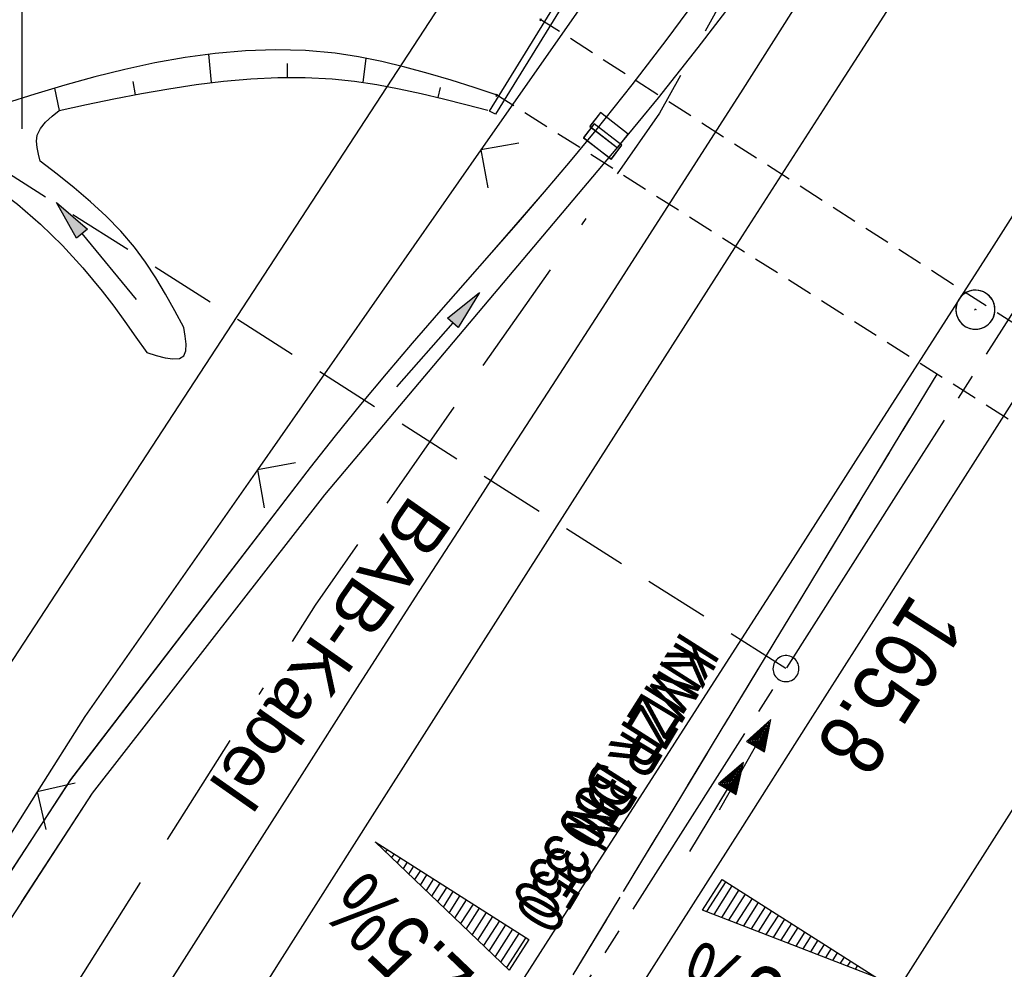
# Model space of a CAD drawing. Extents: x 509054 to 510017, y 459212 to 460305.
# Tile 51 of 63: x 509700 to 509738, y 460063 to 460099. Entities that reach past the tile are written whole.
import ezdxf

# ---------------------------------------------------------------- set-up
doc = ezdxf.new("R2010")
doc.units = 0
doc.header["$LTSCALE"] = 10
doc.header["$MEASUREMENT"] = 0
for name, pattern in [('ACAD_ISO16W100', [73, 15, -6.5, 15, -6.5, 15, -7, 1, -7]), ('ACHSE', [5.5, 4, -0.5, 0.5, -0.5]), ('AUSGEZOGEN', [0]), ('LT00', [0]), ('LT12', [0.4, 0.3, -0.1]), ('LT17', [0.15, 0.1, -0.05]), ('STRICHLINIE2', [0.375, 0.25, -0.125])]:
    doc.linetypes.add(name, pattern=pattern)
doc.layers.get('0').update_dxf_attribs({"linetype": 'LT00'})
for name, color, linetype in [('--EK_FBR', 1, 'LT00'), ('--EK_Halt-Pfeil', 4, 'LT00'), ('--EK_Haltung', 7, 'STRICHLINIE2'), ('--EK_Haltung-Text', 140, 'LT00'), ('--EK_ST-93-1', 30, 'LT17'), ('--EL_DFK_AB_L', 21, 'LT00'), ('--EL_Halt-Pfeil', 4, 'LT00'), ('--EL_Haltung', 182, 'STRICHLINIE2'), ('--EL_Haltung-Text', 182, 'LT00'), ('-AX-093', 35, 'ACHSE'), ('-QUE-20O', 11, 'LT00'), ('-QUE-20W', 11, 'LT00'), ('-ST-93-1', 250, 'LT00'), ('BAB-KABEL', 220, 'ACAD_ISO16W100'), ('BAB-KABEL_TEXT', 221, 'Continuous'), ('DFK_AB_L', 21, 'LT00'), ('DL', 182, 'LT12'), ('DL_PFEIL', 201, 'LT00'), ('DL_TEXT', 182, 'LT00'), ('PFEIL', 140, 'AUSGEZOGEN'), ('V109_AFBR_BAB', 250, 'LT00'), ('V109_BOSCHUNG', 250, 'LT00'), ('V109_BR_KAPPE', 30, 'LT00'), ('V109_BR_WID', 30, 'LT17'), ('V109_GRABEN', 250, 'LT00'), ('V109_KA_PRUF', 182, 'LT00'), ('V109_LD_MARK', 250, 'LT00'), ('V109_RASTER', 250, 'LT00'), ('V109_SINKK', 182, 'LT00'), ('V109_ZAUN', 40, 'LT00'), ('V110_AFBR_BAB', 250, 'LT00'), ('V110_BOSCHUNG', 250, 'LT00'), ('V110_BR_KAPPE', 30, 'LT00'), ('V110_BR_WID', 30, 'LT17'), ('V110_GRABEN', 250, 'LT00'), ('V110_KA_PRUF', 182, 'LT00'), ('V110_LD_MARK', 250, 'LT00'), ('V110_RASTER', 250, 'LT00'), ('V110_SINKK', 182, 'LT00'), ('V110_ZAUN', 40, 'LT00')]:
    doc.layers.add(name, color=color, linetype=linetype)
doc.styles.add('Beschrift', font='ARIAL.TTF')
doc.styles.add('Haltungsbeschriftung', font='ARIAL.TTF', dxfattribs={"width": 0.75})

# ---------------------------------------------------------------- blocks, each defined once
blk = doc.blocks.new('Pfreil3')
at = {"layer": 'PFEIL'}
blk.add_hatch(color=256, dxfattribs=at).paths.add_polyline_path([(-1.549, 0.273), (-1.549, -0.273), (0, 0)])
for p, q in [((-1.549, 0), (-4.831, 0)), ((-1.549, -0.273), (-1.549, 0.273)), ((-1.549, 0.273), (0, 0)), ((0, 0), (-1.549, -0.273))]:
    blk.add_line(p, q, dxfattribs=at)
blk = doc.blocks.new('SYMB0652')
at = {"color": 0, "linetype": 'ByBlock'}
blk.add_lwpolyline([(-0.15, -0.075), (0.15, -0.075), (0.15, 0.075), (-0.15, 0.075), (-0.15, -0.075)], dxfattribs=at)
blk = doc.blocks.new('SYMB0003')
at = {"color": 0, "linetype": 'ByBlock'}
for p, q in [((-0.015712, 0), (0.010166, 0.012015)), ((0, -0.021257), (-0.015712, 0)), ((0.010166, 0.012015), (0, -0.021257))]:
    blk.add_line(p, q, dxfattribs=at)
for points in [[(-0.031395, 0.499013), (-0.093691, 0.491144), (-0.154509, 0.475528), (-0.21289, 0.452414), (-0.267913, 0.422164), (-0.318712, 0.385257), (-0.364484, 0.342274), (-0.404509, 0.293893), (-0.438154, 0.240877), (-0.464888, 0.184062), (-0.484292, 0.124345), (-0.496058, 0.062667), (-0.5, 0)], [(0.5, 0), (0.496057, 0.062667), (0.484292, 0.124345), (0.464888, 0.184062), (0.438153, 0.240877), (0.404509, 0.293893), (0.364484, 0.342274), (0.318712, 0.385257), (0.267913, 0.422164), (0.21289, 0.452414), (0.154509, 0.475528), (0.093691, 0.491144), (0.031395, 0.499013), (-0.031395, 0.499013)], [(-0.5, 0), (-0.496058, -0.062667), (-0.484292, -0.124345), (-0.464888, -0.184062), (-0.438154, -0.240877), (-0.404509, -0.293893), (-0.364485, -0.342274), (-0.318712, -0.385257), (-0.267914, -0.422164), (-0.21289, -0.452414), (-0.154509, -0.475529), (-0.093691, -0.491144), (-0.031395, -0.499014), (0.031395, -0.499014)], [(0.031395, -0.499014), (0.093691, -0.491144), (0.154509, -0.475529), (0.21289, -0.452414), (0.267914, -0.422164), (0.318712, -0.385257), (0.364485, -0.342274), (0.404509, -0.293893), (0.438154, -0.240877), (0.464889, -0.184062), (0.484292, -0.124345), (0.496058, -0.062667), (0.5, 0)]]:
    blk.add_lwpolyline(points, dxfattribs=at)
blk = doc.blocks.new('SYMB0011')
at = {"color": 0, "linetype": 'ByBlock'}
for p, q in [((0.5, 0), (-0.5, 0)), ((0, 0.5), (0, -0.5))]:
    blk.add_line(p, q, dxfattribs=at)
blk = doc.blocks.new('SYMB0024')
at = {"color": 0, "linetype": 'ByBlock'}
for p, q in [((-0.5, 0.5), (0, 0)), ((0, 0), (0.5, 0.5))]:
    blk.add_line(p, q, dxfattribs=at)
blk = doc.blocks.new('SYMB0070')
at = {"color": 0, "linetype": 'ByBlock'}
for p, q in [((0.5, 0), (0.2, 0.1)), ((0.2, 0.1), (0.2, 0)), ((-0.5, 0), (0.2, 0)), ((0.468, 0), (0.21, 0.086)), ((0.21, 0.086), (0.21, -0.086)), ((0.21, -0.086), (0.468, 0)), ((0.22, -0.072), (0.437, 0)), ((0.23, -0.058), (0.405, 0)), ((0.24, -0.045), (0.374, 0)), ((0.342, 0), (0.25, 0.031)), ((0.25, 0.031), (0.25, -0.031)), ((0.25, -0.031), (0.342, 0)), ((0.26, -0.017), (0.31, 0)), ((0.27, -0.003), (0.279, 0))]:
    blk.add_line(p, q, dxfattribs=at)
for points in [[(0.2, 0), (0.2, -0.1), (0.5, 0)], [(0.437, 0), (0.22, 0.072), (0.22, -0.072)], [(0.405, 0), (0.23, 0.058), (0.23, -0.058)], [(0.374, 0), (0.24, 0.045), (0.24, -0.045)], [(0.31, 0), (0.26, 0.017), (0.26, -0.017)], [(0.279, 0), (0.27, 0.003), (0.27, -0.003)]]:
    blk.add_lwpolyline(points, dxfattribs=at)
blk = doc.blocks.new('SYMB2')
at = {"color": 0, "linetype": 'ByBlock', "flags": 128}
for points in [[(-0.031395, 0.499013), (-0.093691, 0.491144), (-0.154509, 0.475528), (-0.21289, 0.452414), (-0.267913, 0.422164), (-0.318712, 0.385257), (-0.364484, 0.342274), (-0.404509, 0.293893), (-0.438154, 0.240877), (-0.464888, 0.184062), (-0.484292, 0.124345), (-0.496058, 0.062667), (-0.5, 0)], [(0.5, 0), (0.496057, 0.062667), (0.484292, 0.124345), (0.464888, 0.184062), (0.438153, 0.240877), (0.404509, 0.293893), (0.364484, 0.342274), (0.318712, 0.385257), (0.267913, 0.422164), (0.21289, 0.452414), (0.154509, 0.475528), (0.093691, 0.491144), (0.031395, 0.499013), (-0.031395, 0.499013)], [(-0.5, 0), (-0.496058, -0.062667), (-0.484292, -0.124345), (-0.464888, -0.184062), (-0.438154, -0.240877), (-0.404509, -0.293893), (-0.364485, -0.342274), (-0.318712, -0.385257), (-0.267914, -0.422164), (-0.21289, -0.452414), (-0.154509, -0.475529), (-0.093691, -0.491144), (-0.031395, -0.499014), (0.031395, -0.499014)], [(0.031395, -0.499014), (0.093691, -0.491144), (0.154509, -0.475529), (0.21289, -0.452414), (0.267914, -0.422164), (0.318712, -0.385257), (0.364485, -0.342274), (0.404509, -0.293893), (0.438154, -0.240877), (0.464889, -0.184062), (0.484292, -0.124345), (0.496058, -0.062667), (0.5, 0)]]:
    blk.add_lwpolyline(points, dxfattribs=at)

msp = doc.modelspace()

# ---------------------------------------------------------------- linework, layer by layer
at = {"layer": '--EK_FBR', "color": 2}
for points in [[(509772.685, 460145.917), (509769.488, 460140.908), (509766.29, 460135.9), (509763.09, 460130.893), (509761.232, 460127.989), (509759.375, 460125.086), (509757.518, 460122.181), (509754.766, 460117.869), (509752.017, 460113.555), (509749.271, 460109.239), (509746.874, 460105.468), (509744.477, 460101.697), (509742.079, 460097.926), (509739.68, 460094.157), (509737.277, 460090.39), (509734.67, 460086.313), (509732.06, 460082.239), (509729.447, 460078.167), (509726.832, 460074.096), (509724.218, 460070.024), (509722.072, 460066.68), (509719.927, 460063.334), (509717.786, 460059.987)], [(509772.685, 460145.917), (509769.488, 460140.908), (509766.29, 460135.9), (509763.09, 460130.893), (509761.232, 460127.989), (509759.375, 460125.086), (509757.518, 460122.181), (509754.766, 460117.869), (509752.017, 460113.555), (509749.271, 460109.239), (509746.874, 460105.468), (509744.477, 460101.697), (509742.079, 460097.926), (509739.68, 460094.157), (509737.277, 460090.39), (509734.67, 460086.313), (509732.06, 460082.239), (509729.447, 460078.167), (509726.833, 460074.095), (509724.218, 460070.024), (509722.072, 460066.68), (509719.927, 460063.334), (509717.786, 460059.987)], [(509748.675, 460101.09), (509746.675, 460097.95), (509744.673, 460094.813), (509742.668, 460091.677), (509740.664, 460088.54), (509738.05, 460084.443), (509735.44, 460080.343), (509732.831, 460076.243), (509730.223, 460072.142), (509727.615, 460068.041), (509724.385, 460062.968), (509721.155, 460057.895)], [(509748.675, 460101.09), (509746.675, 460097.95), (509744.673, 460094.813), (509742.668, 460091.677), (509740.664, 460088.54), (509738.05, 460084.443), (509735.44, 460080.343), (509732.831, 460076.243), (509730.223, 460072.142), (509727.615, 460068.041), (509724.385, 460062.968), (509721.155, 460057.895)]]:
    msp.add_lwpolyline(points, dxfattribs=at)
at = {"layer": '--EK_FBR'}
for points in [[(509730.743, 460101.311), (509729.234, 460098.918), (509727.72, 460096.528), (509725.934, 460093.729), (509724.14, 460090.935), (509722.339, 460088.145), (509720.536, 460085.357), (509718.731, 460082.57), (509716.928, 460079.782), (509715.128, 460076.992), (509712.898, 460073.519), (509710.676, 460070.041), (509708.458, 460066.56), (509706.245, 460063.076), (509704.032, 460059.591)], [(509730.743, 460101.311), (509729.234, 460098.917), (509727.72, 460096.528), (509725.934, 460093.729), (509724.139, 460090.935), (509722.339, 460088.145), (509720.536, 460085.357), (509718.731, 460082.57), (509716.928, 460079.782), (509715.128, 460076.992), (509712.898, 460073.519), (509710.675, 460070.041), (509708.458, 460066.559), (509706.244, 460063.076), (509705.511, 460061.921)]]:
    msp.add_lwpolyline(points, dxfattribs=at)
at = {"layer": '--EK_Haltung'}
msp.add_line((509717.308, 460056.052), (509735.189, 460085.573), dxfattribs=at)
at = {"layer": '--EK_ST-93-1', "ltscale": 2.5}
msp.add_line((509729.382, 460074.247), (509695.639, 460095.728), dxfattribs=at)
at = {"layer": '--EL_DFK_AB_L'}
msp.add_line((509628.45, 459965.518), (509718.5, 460103.452), dxfattribs=at)
at = {"layer": '--EL_Haltung'}
msp.add_line((509717.308, 460056.052), (509735.189, 460085.573), dxfattribs=at)
at = {"layer": '-AX-093', "ltscale": 0.2}
msp.add_lwpolyline([(509778.99, 460152.235), (509774.415, 460145.035), (509760.847, 460123.697), (509747.275, 460102.363), (509733.7, 460081.031), (509706.542, 460038.371), (509702.836, 460032.55), (509689.267, 460011.236), (509675.702, 459989.92), (509668.923, 459979.26), (509662.146, 459968.598), (509655.373, 459957.933), (509648.604, 459947.267), (509641.839, 459936.597), (509635.079, 459925.925), (509628.324, 459915.249), (509621.576, 459904.569), (509614.834, 459893.885), (509608.1, 459883.196)], dxfattribs=at)
at = {"layer": '-QUE-20O'}
for p, q in [((509727.065, 460066.059), (509726.33, 460064.905)), ((509726.616, 460064.795), (509727.318, 460065.898)), ((509727.571, 460065.736), (509726.901, 460064.684)), ((509727.186, 460064.574), (509727.824, 460065.576)), ((509728.077, 460065.414), (509727.472, 460064.464)), ((509727.757, 460064.353), (509728.33, 460065.253)), ((509728.583, 460065.093), (509728.042, 460064.243)), ((509728.328, 460064.132), (509728.836, 460064.931)), ((509729.089, 460064.77), (509728.613, 460064.021)), ((509728.898, 460063.911), (509729.342, 460064.609)), ((509729.596, 460064.448), (509729.183, 460063.801)), ((509729.469, 460063.69), (509729.849, 460064.287)), ((509730.102, 460064.126), (509729.754, 460063.579)), ((509730.04, 460063.469), (509730.355, 460063.964)), ((509730.608, 460063.804), (509730.325, 460063.359)), ((509730.61, 460063.248), (509730.861, 460063.642)), ((509731.114, 460063.481), (509730.896, 460063.138)), ((509731.181, 460063.027), (509731.367, 460063.32)), ((509731.62, 460063.159), (509731.466, 460062.917)), ((509731.751, 460062.806), (509731.873, 460062.998)), ((509732.126, 460062.837), (509732.037, 460062.696))]:
    msp.add_line(p, q, dxfattribs=at)
msp.add_lwpolyline([(509726.178, 460064.964), (509726.93, 460066.145), (509732.835, 460062.386), (509726.178, 460064.964)], dxfattribs=at)
at = {"layer": '-QUE-20W'}
for p, q in [((509713.806, 460067.452), (509713.779, 460067.409)), ((509714, 460067.197), (509714.06, 460067.291)), ((509714.313, 460067.13), (509714.221, 460066.985)), ((509714.442, 460066.774), (509714.566, 460066.968)), ((509714.819, 460066.807), (509714.662, 460066.562)), ((509714.883, 460066.35), (509715.072, 460066.646)), ((509715.325, 460066.485), (509715.104, 460066.138)), ((509715.325, 460065.926), (509715.578, 460066.324)), ((509715.831, 460066.163), (509715.545, 460065.715)), ((509715.767, 460065.503), (509716.084, 460066.002)), ((509716.337, 460065.841), (509715.987, 460065.292)), ((509716.209, 460065.079), (509716.59, 460065.679)), ((509716.843, 460065.519), (509716.429, 460064.869)), ((509716.65, 460064.656), (509717.096, 460065.357)), ((509717.349, 460065.196), (509716.871, 460064.445)), ((509717.092, 460064.233), (509717.602, 460065.035)), ((509717.856, 460064.874), (509717.312, 460064.021)), ((509717.533, 460063.809), (509718.109, 460064.713)), ((509718.362, 460064.552), (509717.754, 460063.598)), ((509717.975, 460063.386), (509718.615, 460064.391)), ((509718.868, 460064.23), (509718.196, 460063.175)), ((509718.417, 460062.962), (509719.121, 460064.068)), ((509719.374, 460063.908), (509718.637, 460062.751))]:
    msp.add_line(p, q, dxfattribs=at)
msp.add_lwpolyline([(509718.742, 460062.65), (509713.589, 460067.59), (509719.494, 460063.831), (509718.742, 460062.65)], dxfattribs=at)
at = {"layer": 'BAB-KABEL', "ltscale": 0.03, "flags": 128}
msp.add_lwpolyline([(509756.483, 460164.921), (509747.182, 460153.37), (509734.689, 460137.244), (509730.907, 460132.09), (509733.129, 460114.536), (509731.409, 460108.008), (509724.523, 460095.604), (509711.28, 460076.685), (509698.025, 460055.678), (509688.568, 460043.653), (509672.718, 460022.088), (509664.467, 460011.266), (509651.04, 459989.759), (509640.382, 459973.096), (509628.843, 459955.498), (509618.698, 459940.552), (509581.789, 459885.116), (509566.288, 459862.507), (509548.446, 459837.862), (509521.661, 459802.421), (509508.018, 459785.379), (509484.638, 459767.233), (509465.746, 459752.551), (509478.238, 459736.448), (509483.937, 459724.142), (509476.568, 459711.775), (509463.243, 459689.908), (509453.703, 459672.981), (509444.321, 459655.82), (509438.096, 459644.673), (509430.158, 459631.549), (509426.037, 459631.795), (509415.741, 459631.611), (509407.454, 459627.741), (509394.402, 459620.945), (509385.21, 459598.169), (509379.328, 459586.045), (509371.381, 459571.601), (509340.84, 459514.202), (509327.412, 459490.839), (509320.978, 459490.839), (509314.627, 459476.818), (509274.625, 459384.823), (509271.134, 459376.67)], dxfattribs=at)
at = {"layer": 'DFK_AB_L'}
msp.add_line((509628.45, 459965.518), (509718.5, 460103.452), dxfattribs=at)
at = {"layer": 'DL'}
msp.add_line((509717.308, 460056.052), (509735.189, 460085.573), dxfattribs=at)
at = {"layer": 'V109_AFBR_BAB', "color": 0}
for points in [[(509772.685, 460145.917), (509769.488, 460140.908), (509766.29, 460135.9), (509763.09, 460130.893), (509761.232, 460127.989), (509759.375, 460125.086), (509757.518, 460122.181), (509754.766, 460117.869), (509752.017, 460113.555), (509749.271, 460109.239), (509746.874, 460105.468), (509744.477, 460101.697), (509742.079, 460097.926), (509739.68, 460094.157), (509737.277, 460090.39), (509734.67, 460086.313), (509732.06, 460082.239), (509729.447, 460078.167), (509726.832, 460074.096), (509724.218, 460070.024), (509722.072, 460066.68), (509719.927, 460063.334), (509717.786, 460059.987)], [(509748.675, 460101.09), (509746.675, 460097.95), (509744.673, 460094.813), (509742.668, 460091.677), (509740.664, 460088.54), (509738.05, 460084.443), (509735.44, 460080.343), (509732.831, 460076.243), (509730.223, 460072.142), (509727.615, 460068.041), (509724.385, 460062.968), (509721.155, 460057.895)]]:
    msp.add_lwpolyline(points, dxfattribs=at)
at = {"layer": 'V109_AFBR_BAB'}
msp.add_lwpolyline([(509730.743, 460101.311), (509729.234, 460098.917), (509727.72, 460096.528), (509725.934, 460093.729), (509724.139, 460090.935), (509722.339, 460088.145), (509720.536, 460085.357), (509718.731, 460082.57), (509716.928, 460079.782), (509715.128, 460076.992), (509712.898, 460073.519), (509710.675, 460070.041), (509708.458, 460066.559), (509706.244, 460063.076), (509705.511, 460061.921)], dxfattribs=at)
at = {"layer": 'V109_BOSCHUNG'}
for p, q in [((509707.296, 460096.785), (509707.186, 460097.872)), ((509710.216, 460096.986), (509710.221, 460097.513)), ((509713.127, 460096.784), (509713.245, 460097.72)), ((509704.376, 460096.316), (509704.287, 460096.828)), ((509701.457, 460095.714), (509701.274, 460096.57)), ((509716.005, 460096.208), (509716.097, 460096.587))]:
    msp.add_line(p, q, dxfattribs=at)
at = {"layer": 'V109_BR_KAPPE'}
msp.add_lwpolyline([(509717.985, 460095.679), (509720.488, 460099.726), (509720.697, 460099.592), (509718.208, 460095.565), (509717.985, 460095.679)], dxfattribs=at)
at = {"layer": 'V109_BR_WID'}
for p, q in [((509756.007, 460076.033), (509719.961, 460099.199)), ((509754.393, 460073.402), (509718.27, 460096.296))]:
    msp.add_line(p, q, dxfattribs=at)
at = {"layer": 'V109_GRABEN'}
for points in [[(509699.996, 460065.27), (509702.718, 460069.461), (509711.651, 460080.936), (509722.922, 460094.303), (509724.485, 460096.198), (509726.009, 460098.124), (509727.496, 460100.081), (509728.948, 460102.064), (509730.368, 460104.072), (509731.757, 460106.102), (509733.118, 460108.153), (509734.454, 460110.22), (509735.765, 460112.303), (509737.056, 460114.398), (509738.327, 460116.503), (509739.153, 460117.891), (509739.974, 460119.281), (509740.791, 460120.673), (509741.606, 460122.066)], [(509699.147, 460065.786), (509701.891, 460069.978), (509711.106, 460081.982), (509712.058, 460083.198), (509713.032, 460084.397), (509714.022, 460085.583), (509715.026, 460086.757), (509716.039, 460087.925), (509717.057, 460089.088), (509718.076, 460090.251), (509719.091, 460091.415), (509720.1, 460092.585), (509721.098, 460093.763), (509722.081, 460094.952), (509723.465, 460096.69), (509724.813, 460098.456), (509726.128, 460100.248)], [(509718.275, 460096.301), (509717.39, 460096.589), (509716.505, 460096.869), (509715.619, 460097.135), (509714.731, 460097.38), (509713.84, 460097.595), (509712.947, 460097.775), (509712.051, 460097.912), (509710.905, 460098.016), (509709.753, 460098.045), (509708.598, 460098.005), (509707.44, 460097.903), (509706.28, 460097.745), (509705.12, 460097.537), (509703.961, 460097.286), (509702.804, 460096.998), (509701.65, 460096.68), (509700.501, 460096.337), (509699.358, 460095.976)], [(509701.437, 460095.71), (509702.491, 460095.934), (509703.545, 460096.153), (509704.599, 460096.358), (509705.651, 460096.545), (509706.703, 460096.707), (509707.753, 460096.838), (509708.802, 460096.931), (509709.849, 460096.981), (509710.894, 460096.98), (509711.936, 460096.923), (509712.794, 460096.83), (509713.651, 460096.702), (509714.506, 460096.542), (509715.361, 460096.359), (509716.214, 460096.157), (509717.068, 460095.943), (509717.92, 460095.723)], [(509700.712, 460093.766), (509700.644, 460094.026), (509700.591, 460094.281), (509700.571, 460094.526), (509700.598, 460094.755), (509700.718, 460095.022), (509700.914, 460095.265), (509701.163, 460095.491), (509701.437, 460095.71)], [(509706.231, 460087.364), (509705.883, 460088.007), (509705.528, 460088.644), (509705.157, 460089.268), (509704.763, 460089.872), (509704.336, 460090.45), (509703.809, 460091.066), (509703.24, 460091.648), (509702.638, 460092.202), (509702.01, 460092.735), (509701.365, 460093.254), (509700.712, 460093.766)], [(509697.029, 460093.665), (509697.372, 460093.566), (509697.711, 460093.456), (509698.039, 460093.323), (509698.337, 460093.169), (509698.625, 460092.993), (509698.906, 460092.804), (509699.84, 460092.1), (509700.725, 460091.336), (509701.561, 460090.519), (509702.349, 460089.657), (509703.093, 460088.756), (509703.536, 460088.178), (509703.965, 460087.591), (509704.387, 460086.998), (509704.804, 460086.401)], [(509704.804, 460086.401), (509705.166, 460086.291), (509705.508, 460086.202), (509705.812, 460086.155), (509706.058, 460086.172), (509706.227, 460086.273), (509706.305, 460086.461), (509706.317, 460086.722), (509706.285, 460087.031), (509706.231, 460087.364)]]:
    msp.add_lwpolyline(points, dxfattribs=at)
at = {"layer": 'V109_LD_MARK'}
for points in [[(509770.229, 460157.173), (509767.693, 460153.199), (509761.999, 460144.294), (509756.296, 460135.395), (509752.723, 460129.83), (509749.148, 460124.266), (509745.572, 460118.704), (509741.994, 460113.141), (509738.417, 460107.579), (509734.842, 460102.016), (509731.268, 460096.451), (509727.698, 460090.885), (509724.132, 460085.315), (509720.571, 460079.742), (509717.016, 460074.165), (509713.468, 460068.583), (509709.928, 460062.996), (509708.214, 460060.28)], [(509725.844, 460049.574), (509728.672, 460054.019), (509735.084, 460064.092), (509741.498, 460074.164), (509747.914, 460084.235), (509754.33, 460094.306), (509760.746, 460104.376), (509767.161, 460114.448), (509773.575, 460124.519), (509779.988, 460134.593), (509786.398, 460144.667), (509787.986, 460147.165)]]:
    msp.add_lwpolyline(points, dxfattribs=at)
at = {"layer": 'V109_RASTER'}
msp.add_line((509700, 460105), (509700, 460095), dxfattribs=at)
at = {"layer": 'V109_ZAUN'}
for p, q in [((509726.244, 460106.488), (509717.654, 460094.192)), ((509717.654, 460094.192), (509709.063, 460081.895)), ((509700.598, 460069.515), (509698.486, 460066.187))]:
    msp.add_line(p, q, dxfattribs=at)
msp.add_lwpolyline([(509709.063, 460081.895), (509702.431, 460072.402), (509700.598, 460069.515)], dxfattribs=at)
at = {"layer": 'V110_AFBR_BAB', "color": 0}
for points in [[(509772.685, 460145.917), (509769.488, 460140.908), (509766.29, 460135.9), (509763.09, 460130.893), (509761.232, 460127.989), (509759.375, 460125.086), (509757.518, 460122.181), (509754.766, 460117.869), (509752.017, 460113.555), (509749.271, 460109.239), (509746.874, 460105.468), (509744.477, 460101.697), (509742.079, 460097.926), (509739.68, 460094.157), (509737.277, 460090.39), (509734.67, 460086.313), (509732.06, 460082.239), (509729.447, 460078.167), (509726.833, 460074.095), (509724.218, 460070.024), (509722.072, 460066.68), (509719.927, 460063.334), (509717.786, 460059.987)], [(509748.675, 460101.09), (509746.675, 460097.95), (509744.673, 460094.813), (509742.668, 460091.677), (509740.664, 460088.54), (509738.05, 460084.443), (509735.44, 460080.343), (509732.831, 460076.243), (509730.223, 460072.142), (509727.615, 460068.041), (509724.385, 460062.968), (509721.155, 460057.895)]]:
    msp.add_lwpolyline(points, dxfattribs=at)
at = {"layer": 'V110_AFBR_BAB'}
msp.add_lwpolyline([(509730.743, 460101.311), (509729.234, 460098.918), (509727.72, 460096.528), (509725.934, 460093.729), (509724.14, 460090.935), (509722.339, 460088.145), (509720.536, 460085.357), (509718.731, 460082.57), (509716.928, 460079.782), (509715.128, 460076.992), (509712.898, 460073.519), (509710.676, 460070.041), (509708.458, 460066.56), (509706.245, 460063.076), (509704.032, 460059.591)], dxfattribs=at)
at = {"layer": 'V110_BOSCHUNG'}
for p, q in [((509707.296, 460096.785), (509707.186, 460097.872)), ((509710.216, 460096.986), (509710.221, 460097.513)), ((509713.127, 460096.784), (509713.245, 460097.72)), ((509704.376, 460096.316), (509704.288, 460096.828)), ((509701.457, 460095.714), (509701.274, 460096.57)), ((509716.005, 460096.208), (509716.097, 460096.587))]:
    msp.add_line(p, q, dxfattribs=at)
at = {"layer": 'V110_BR_KAPPE'}
msp.add_lwpolyline([(509717.985, 460095.679), (509720.488, 460099.726), (509720.697, 460099.592), (509718.208, 460095.565), (509717.985, 460095.679)], dxfattribs=at)
at = {"layer": 'V110_BR_WID'}
for p, q in [((509756.007, 460076.033), (509719.962, 460099.199)), ((509754.393, 460073.402), (509718.27, 460096.296))]:
    msp.add_line(p, q, dxfattribs=at)
at = {"layer": 'V110_GRABEN'}
for points in [[(509693.85, 460055.809), (509702.718, 460069.46), (509711.651, 460080.936), (509722.922, 460094.303), (509724.485, 460096.198), (509726.009, 460098.124), (509727.496, 460100.081), (509728.948, 460102.064), (509730.368, 460104.072), (509731.757, 460106.102), (509733.119, 460108.153), (509734.454, 460110.22), (509735.766, 460112.303), (509737.056, 460114.398), (509738.327, 460116.503), (509739.153, 460117.891), (509739.974, 460119.281), (509740.791, 460120.673), (509741.606, 460122.066)], [(509693.045, 460056.463), (509701.891, 460069.977), (509711.106, 460081.982), (509712.058, 460083.198), (509713.032, 460084.397), (509714.023, 460085.582), (509715.026, 460086.757), (509716.039, 460087.925), (509717.057, 460089.088), (509718.076, 460090.251), (509719.092, 460091.415), (509720.1, 460092.585), (509721.098, 460093.763), (509722.081, 460094.952), (509723.465, 460096.69), (509724.813, 460098.456), (509726.128, 460100.248)], [(509718.275, 460096.301), (509717.39, 460096.589), (509716.505, 460096.869), (509715.619, 460097.135), (509714.731, 460097.38), (509713.841, 460097.595), (509712.947, 460097.775), (509712.051, 460097.912), (509710.905, 460098.016), (509709.753, 460098.045), (509708.598, 460098.005), (509707.44, 460097.903), (509706.28, 460097.745), (509705.12, 460097.537), (509703.961, 460097.286), (509702.804, 460096.998), (509701.65, 460096.68), (509700.501, 460096.337), (509699.358, 460095.976)], [(509701.437, 460095.71), (509702.492, 460095.934), (509703.545, 460096.153), (509704.599, 460096.358), (509705.651, 460096.545), (509706.703, 460096.707), (509707.753, 460096.838), (509708.802, 460096.931), (509709.849, 460096.981), (509710.894, 460096.98), (509711.936, 460096.923), (509712.794, 460096.83), (509713.651, 460096.702), (509714.506, 460096.542), (509715.361, 460096.359), (509716.214, 460096.157), (509717.068, 460095.943), (509717.92, 460095.723)], [(509700.712, 460093.766), (509700.644, 460094.026), (509700.592, 460094.281), (509700.571, 460094.526), (509700.598, 460094.755), (509700.718, 460095.022), (509700.914, 460095.265), (509701.163, 460095.491), (509701.437, 460095.71)], [(509706.231, 460087.364), (509705.883, 460088.007), (509705.528, 460088.644), (509705.157, 460089.268), (509704.763, 460089.872), (509704.336, 460090.45), (509703.809, 460091.066), (509703.24, 460091.648), (509702.638, 460092.202), (509702.01, 460092.735), (509701.365, 460093.254), (509700.712, 460093.766)], [(509697.029, 460093.665), (509697.372, 460093.566), (509697.711, 460093.456), (509698.039, 460093.323), (509698.337, 460093.169), (509698.625, 460092.993), (509698.906, 460092.804), (509699.841, 460092.1), (509700.725, 460091.336), (509701.561, 460090.519), (509702.349, 460089.657), (509703.093, 460088.756), (509703.536, 460088.178), (509703.966, 460087.591), (509704.387, 460086.998), (509704.804, 460086.401)], [(509704.804, 460086.401), (509705.166, 460086.291), (509705.509, 460086.202), (509705.812, 460086.155), (509706.058, 460086.172), (509706.227, 460086.273), (509706.305, 460086.461), (509706.317, 460086.722), (509706.285, 460087.031), (509706.231, 460087.364)]]:
    msp.add_lwpolyline(points, dxfattribs=at)
at = {"layer": 'V110_LD_MARK'}
for points in [[(509770.229, 460157.173), (509767.693, 460153.199), (509761.999, 460144.294), (509756.296, 460135.395), (509752.723, 460129.83), (509749.148, 460124.266), (509745.572, 460118.704), (509741.994, 460113.141), (509738.417, 460107.579), (509734.842, 460102.016), (509731.268, 460096.451), (509727.698, 460090.885), (509724.132, 460085.315), (509720.571, 460079.742), (509717.016, 460074.165), (509713.468, 460068.583), (509709.928, 460062.996), (509706.397, 460057.402)], [(509697.14, 460004.401), (509709.452, 460023.789), (509715.855, 460033.868), (509722.262, 460043.944), (509728.672, 460054.019), (509735.084, 460064.092), (509741.498, 460074.164), (509747.914, 460084.235), (509754.33, 460094.306), (509760.746, 460104.377), (509767.161, 460114.448), (509773.575, 460124.519), (509779.988, 460134.592), (509786.398, 460144.667), (509787.986, 460147.165)]]:
    msp.add_lwpolyline(points, dxfattribs=at)
at = {"layer": 'V110_RASTER'}
msp.add_line((509700, 460105), (509700, 460095), dxfattribs=at)
at = {"layer": 'V110_ZAUN'}
for p, q in [((509726.244, 460106.488), (509717.654, 460094.192)), ((509717.654, 460094.192), (509709.063, 460081.895)), ((509700.598, 460069.515), (509692.56, 460056.851))]:
    msp.add_line(p, q, dxfattribs=at)
msp.add_lwpolyline([(509709.063, 460081.895), (509702.431, 460072.402), (509700.598, 460069.515)], dxfattribs=at)

# ---------------------------------------------------------------- block references
at = {"layer": '--EK_Halt-Pfeil', "xscale": 4.000000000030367, "yscale": 4.000000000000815, "zscale": 4, "rotation": 59.02451787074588}
msp.add_blockref('SYMB0070', (509726.715, 460068.926), dxfattribs=at)
at = {"layer": '--EL_Halt-Pfeil', "xscale": 4.000000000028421, "yscale": 3.999999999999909, "zscale": 4, "rotation": 60.47027053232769}
msp.add_blockref('SYMB0070', (509727.811, 460070.554), dxfattribs=at)
at = {"layer": '-ST-93-1', "rotation": 274.1956499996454}
msp.add_blockref('SYMB2', (509729.382, 460074.247), dxfattribs=at)
at = {"layer": 'DL_PFEIL', "xscale": 4.000000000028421, "yscale": 3.999999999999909, "zscale": 4, "rotation": 60.47027053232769}
msp.add_blockref('SYMB0070', (509727.811, 460070.554), dxfattribs=at)
at = {"layer": 'PFEIL'}
for p, rotation in [((509701.331, 460092.174), 129.4428485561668), ((509717.594, 460088.711), 48.79669056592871)]:
    msp.add_blockref('Pfreil3', p, dxfattribs=dict(at, rotation=rotation))
at = {"layer": 'V109_BR_WID', "xscale": 0.1000000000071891, "yscale": 0.09999999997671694, "zscale": 0.1, "rotation": 238.7303999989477}
for p in [(509719.961, 460099.199), (509718.27, 460096.296)]:
    msp.add_blockref('SYMB0011', p, dxfattribs=at)
at = {"layer": 'V109_KA_PRUF', "xscale": 1.500000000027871, "yscale": 1.5, "zscale": 1.5, "rotation": 238.730399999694}
msp.add_blockref('SYMB0003', (509736.666, 460088.049), dxfattribs=at)
at = {"layer": 'V109_SINKK', "zscale": 4.5}
for p, xscale, yscale, rotation in [((509722.577, 460094.951), 4.500000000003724, 4.499999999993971, 322.0016074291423), ((509722.335, 460094.518), 4.499999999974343, 4.500000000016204, 322.146673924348)]:
    msp.add_blockref('SYMB0652', p, dxfattribs=dict(at, xscale=xscale, yscale=yscale, rotation=rotation))
at = {"layer": 'V109_ZAUN', "yscale": 2.099999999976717, "zscale": 2.1}
for p, xscale, rotation in [((509717.654, 460094.192), 2.099999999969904, 235.0593900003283), ((509709.063, 460081.895), 2.099999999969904, 235.0593900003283), ((509700.598, 460069.515), 2.099999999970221, 237.5937999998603)]:
    msp.add_blockref('SYMB0024', p, dxfattribs=dict(at, xscale=xscale, rotation=rotation))
at = {"layer": 'V110_BR_WID', "xscale": 0.09999999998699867, "yscale": 0.09999999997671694, "zscale": 0.1, "rotation": 240.5924999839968}
for p in [(509719.961, 460099.199), (509718.27, 460096.296)]:
    msp.add_blockref('SYMB0011', p, dxfattribs=at)
at = {"layer": 'V110_KA_PRUF', "xscale": 1.499999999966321, "yscale": 1.5, "zscale": 1.5, "rotation": 240.5925000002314}
msp.add_blockref('SYMB0003', (509736.666, 460088.049), dxfattribs=at)
at = {"layer": 'V110_SINKK', "zscale": 4.5}
for p, xscale, yscale, rotation in [((509722.577, 460094.951), 4.500000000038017, 4.5, 322.1821409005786), ((509722.335, 460094.518), 4.499999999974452, 4.499999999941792, 322.6808326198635)]:
    msp.add_blockref('SYMB0652', p, dxfattribs=dict(at, xscale=xscale, yscale=yscale, rotation=rotation))
at = {"layer": 'V110_ZAUN', "yscale": 2.099999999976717, "zscale": 2.1}
for p, xscale, rotation in [((509717.654, 460094.192), 2.099999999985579, 235.0621599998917), ((509709.063, 460081.895), 2.099999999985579, 235.0621599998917), ((509700.598, 460069.515), 2.100000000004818, 237.5942299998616)]:
    msp.add_blockref('SYMB0024', p, dxfattribs=dict(at, xscale=xscale, rotation=rotation))

# ---------------------------------------------------------------- texts
at = {"layer": '--EK_Haltung-Text', "style": 'Haltungsbeschriftung', "width": 0.75}
msp.add_text('KMZR DN 350', height=1.8, rotation=239.0245, dxfattribs=at).set_placement((509725.223, 460075.381))
at = {"layer": '--EL_Haltung-Text', "style": 'Haltungsbeschriftung', "width": 0.75}
msp.add_text('KMZR DN 350', height=1.8, rotation=-122.4572, dxfattribs=at).set_placement((509725.365, 460075.728))
at = {"layer": '-QUE-20O', "style": 'Beschrift', "width": 0.75}
msp.add_text('2.5%', height=2.5, rotation=158.8282, dxfattribs=at).set_placement((509731.519, 460061.687))
at = {"layer": '-QUE-20W', "style": 'Beschrift', "width": 0.75}
msp.add_text('2.5%', height=2.5, rotation=-223.7921, dxfattribs=at).set_placement((509717.5, 460062.462))
at = {"layer": '-ST-93-1', "style": 'Beschrift', "width": 0.8}
msp.add_text('  165.8', height=2.5, rotation=-122.4795, dxfattribs=at).set_placement((509735.059, 460078.51))
at = {"layer": 'BAB-KABEL_TEXT', "insert": (509711.027, 460075.416), "char_height": 2, "attachment_point": 8, "rotation": 235.009, "style": 'Beschrift'}
msp.add_mtext('BAB-Kabel', dxfattribs=at)
at = {"layer": 'DL_TEXT', "style": 'Haltungsbeschriftung', "width": 0.75}
msp.add_text('KMZR 350', height=1.8, rotation=-122.4572, dxfattribs=at).set_placement((509725.365, 460075.728))

doc.saveas('drawing.dxf')
